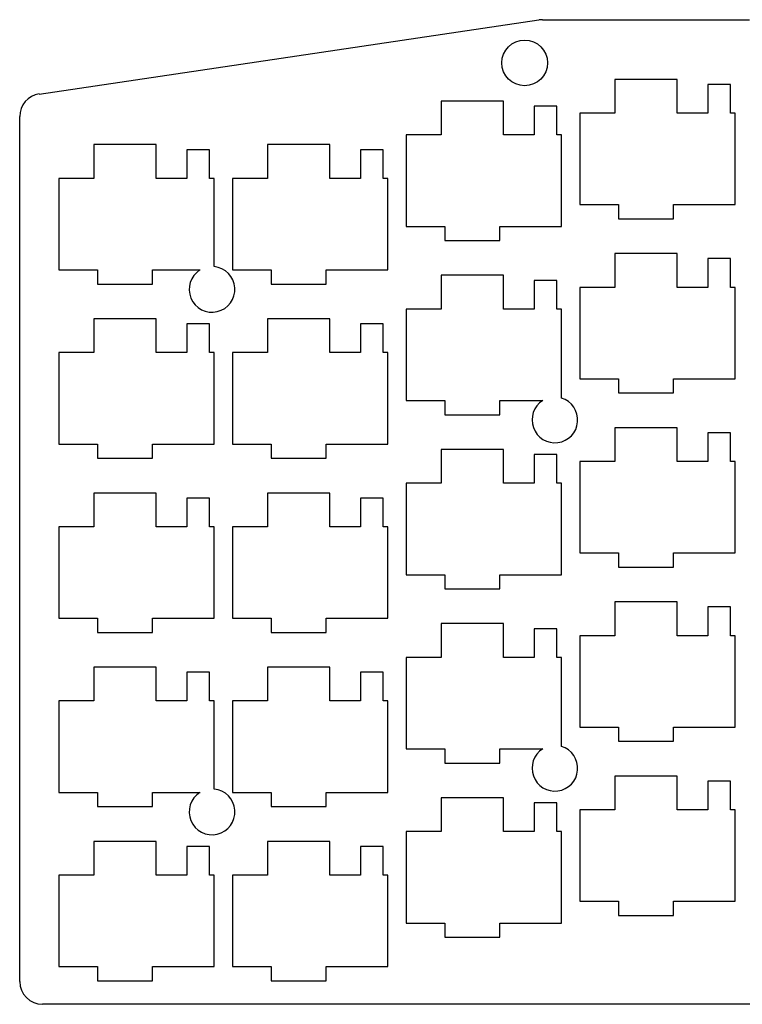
# Model space of a CAD drawing. Header units: millimetres. Extents: x 38 to 194, y -154 to -23.
# Tile 1 of 2: x 38 to 118, y -131 to -23. Entities that reach past the tile are written whole.
import ezdxf

# ---------------------------------------------------------------- set-up
doc = ezdxf.new("R2010")
doc.units = ezdxf.units.MM
for name, color, linetype in [('Arc', 7, 'CONTINUOUS'), ('Arc001', 7, 'CONTINUOUS'), ('Arc002', 7, 'CONTINUOUS'), ('Arc012', 7, 'CONTINUOUS'), ('Arc013', 7, 'CONTINUOUS'), ('Arc014', 7, 'CONTINUOUS'), ('Arc015', 7, 'CONTINUOUS'), ('Circle', 7, 'CONTINUOUS'), ('Line', 7, 'CONTINUOUS'), ('Line001', 7, 'CONTINUOUS'), ('Line002', 7, 'CONTINUOUS'), ('Line003', 7, 'CONTINUOUS'), ('Line011', 7, 'CONTINUOUS'), ('Line012', 7, 'CONTINUOUS'), ('Line013', 7, 'CONTINUOUS'), ('Line014', 7, 'CONTINUOUS'), ('Line015', 7, 'CONTINUOUS'), ('Line016', 7, 'CONTINUOUS'), ('Line017', 7, 'CONTINUOUS'), ('Line018', 7, 'CONTINUOUS'), ('Line019', 7, 'CONTINUOUS'), ('Line020', 7, 'CONTINUOUS'), ('Line021', 7, 'CONTINUOUS'), ('Line022', 7, 'CONTINUOUS'), ('Line023', 7, 'CONTINUOUS'), ('Line024', 7, 'CONTINUOUS'), ('Line025', 7, 'CONTINUOUS'), ('Line026', 7, 'CONTINUOUS'), ('Line027', 7, 'CONTINUOUS'), ('Line028', 7, 'CONTINUOUS'), ('Line029', 7, 'CONTINUOUS'), ('Line030', 7, 'CONTINUOUS'), ('Line031', 7, 'CONTINUOUS'), ('Line032', 7, 'CONTINUOUS'), ('Line033', 7, 'CONTINUOUS'), ('Line034', 7, 'CONTINUOUS'), ('Line035', 7, 'CONTINUOUS'), ('Line036', 7, 'CONTINUOUS'), ('Line037', 7, 'CONTINUOUS'), ('Line038', 7, 'CONTINUOUS'), ('Line039', 7, 'CONTINUOUS'), ('Line040', 7, 'CONTINUOUS'), ('Line041', 7, 'CONTINUOUS'), ('Line042', 7, 'CONTINUOUS'), ('Line043', 7, 'CONTINUOUS'), ('Line044', 7, 'CONTINUOUS'), ('Line045', 7, 'CONTINUOUS'), ('Line046', 7, 'CONTINUOUS'), ('Line047', 7, 'CONTINUOUS'), ('Line048', 7, 'CONTINUOUS'), ('Line049', 7, 'CONTINUOUS'), ('Line050', 7, 'CONTINUOUS'), ('Line051', 7, 'CONTINUOUS'), ('Line052', 7, 'CONTINUOUS'), ('Line053', 7, 'CONTINUOUS'), ('Line054', 7, 'CONTINUOUS'), ('Line055', 7, 'CONTINUOUS'), ('Line056', 7, 'CONTINUOUS'), ('Line057', 7, 'CONTINUOUS'), ('Line058', 7, 'CONTINUOUS'), ('Line059', 7, 'CONTINUOUS'), ('Line060', 7, 'CONTINUOUS'), ('Line061', 7, 'CONTINUOUS'), ('Line062', 7, 'CONTINUOUS'), ('Line063', 7, 'CONTINUOUS'), ('Line064', 7, 'CONTINUOUS'), ('Line065', 7, 'CONTINUOUS'), ('Line066', 7, 'CONTINUOUS'), ('Line067', 7, 'CONTINUOUS'), ('Line068', 7, 'CONTINUOUS'), ('Line069', 7, 'CONTINUOUS'), ('Line070', 7, 'CONTINUOUS'), ('Line071', 7, 'CONTINUOUS'), ('Line072', 7, 'CONTINUOUS'), ('Line073', 7, 'CONTINUOUS'), ('Line074', 7, 'CONTINUOUS'), ('Line075', 7, 'CONTINUOUS'), ('Line076', 7, 'CONTINUOUS'), ('Line077', 7, 'CONTINUOUS'), ('Line078', 7, 'CONTINUOUS'), ('Line079', 7, 'CONTINUOUS'), ('Line080', 7, 'CONTINUOUS'), ('Line081', 7, 'CONTINUOUS'), ('Line082', 7, 'CONTINUOUS'), ('Line083', 7, 'CONTINUOUS'), ('Line084', 7, 'CONTINUOUS'), ('Line085', 7, 'CONTINUOUS'), ('Line086', 7, 'CONTINUOUS'), ('Line087', 7, 'CONTINUOUS'), ('Line088', 7, 'CONTINUOUS'), ('Line089', 7, 'CONTINUOUS'), ('Line090', 7, 'CONTINUOUS'), ('Line091', 7, 'CONTINUOUS'), ('Line092', 7, 'CONTINUOUS'), ('Line093', 7, 'CONTINUOUS'), ('Line094', 7, 'CONTINUOUS'), ('Line095', 7, 'CONTINUOUS'), ('Line096', 7, 'CONTINUOUS'), ('Line097', 7, 'CONTINUOUS'), ('Line098', 7, 'CONTINUOUS'), ('Line099', 7, 'CONTINUOUS'), ('Line100', 7, 'CONTINUOUS'), ('Line101', 7, 'CONTINUOUS'), ('Line102', 7, 'CONTINUOUS'), ('Line103', 7, 'CONTINUOUS'), ('Line104', 7, 'CONTINUOUS'), ('Line105', 7, 'CONTINUOUS'), ('Line106', 7, 'CONTINUOUS'), ('Line107', 7, 'CONTINUOUS'), ('Line108', 7, 'CONTINUOUS'), ('Line109', 7, 'CONTINUOUS'), ('Line110', 7, 'CONTINUOUS'), ('Line111', 7, 'CONTINUOUS'), ('Line112', 7, 'CONTINUOUS'), ('Line113', 7, 'CONTINUOUS'), ('Line114', 7, 'CONTINUOUS'), ('Line115', 7, 'CONTINUOUS'), ('Line116', 7, 'CONTINUOUS'), ('Line117', 7, 'CONTINUOUS'), ('Line118', 7, 'CONTINUOUS'), ('Line119', 7, 'CONTINUOUS'), ('Line120', 7, 'CONTINUOUS'), ('Line121', 7, 'CONTINUOUS'), ('Line122', 7, 'CONTINUOUS'), ('Line200', 7, 'CONTINUOUS'), ('Line201', 7, 'CONTINUOUS'), ('Line202', 7, 'CONTINUOUS'), ('Line203', 7, 'CONTINUOUS'), ('Line204', 7, 'CONTINUOUS'), ('Line205', 7, 'CONTINUOUS'), ('Line206', 7, 'CONTINUOUS'), ('Line207', 7, 'CONTINUOUS'), ('Line208', 7, 'CONTINUOUS'), ('Line209', 7, 'CONTINUOUS'), ('Line210', 7, 'CONTINUOUS'), ('Line211', 7, 'CONTINUOUS'), ('Line212', 7, 'CONTINUOUS'), ('Line213', 7, 'CONTINUOUS'), ('Line214', 7, 'CONTINUOUS'), ('Line215', 7, 'CONTINUOUS'), ('Line216', 7, 'CONTINUOUS'), ('Line217', 7, 'CONTINUOUS'), ('Line218', 7, 'CONTINUOUS'), ('Line219', 7, 'CONTINUOUS'), ('Line220', 7, 'CONTINUOUS'), ('Line221', 7, 'CONTINUOUS'), ('Line222', 7, 'CONTINUOUS'), ('Line223', 7, 'CONTINUOUS'), ('Line224', 7, 'CONTINUOUS'), ('Line225', 7, 'CONTINUOUS'), ('Line226', 7, 'CONTINUOUS'), ('Line227', 7, 'CONTINUOUS'), ('Line252', 7, 'CONTINUOUS'), ('Line253', 7, 'CONTINUOUS'), ('Line254', 7, 'CONTINUOUS'), ('Line255', 7, 'CONTINUOUS'), ('Line256', 7, 'CONTINUOUS'), ('Line257', 7, 'CONTINUOUS'), ('Line258', 7, 'CONTINUOUS'), ('Line259', 7, 'CONTINUOUS'), ('Line260', 7, 'CONTINUOUS'), ('Line261', 7, 'CONTINUOUS'), ('Line262', 7, 'CONTINUOUS'), ('Line263', 7, 'CONTINUOUS'), ('Line264', 7, 'CONTINUOUS'), ('Line265', 7, 'CONTINUOUS'), ('Line266', 7, 'CONTINUOUS'), ('Line267', 7, 'CONTINUOUS'), ('Line268', 7, 'CONTINUOUS'), ('Line269', 7, 'CONTINUOUS'), ('Line270', 7, 'CONTINUOUS'), ('Line271', 7, 'CONTINUOUS'), ('Line272', 7, 'CONTINUOUS'), ('Line273', 7, 'CONTINUOUS'), ('Line274', 7, 'CONTINUOUS'), ('Line275', 7, 'CONTINUOUS'), ('Line276', 7, 'CONTINUOUS'), ('Line277', 7, 'CONTINUOUS'), ('Line278', 7, 'CONTINUOUS'), ('Line279', 7, 'CONTINUOUS'), ('Line280', 7, 'CONTINUOUS'), ('Line281', 7, 'CONTINUOUS'), ('Line282', 7, 'CONTINUOUS'), ('Line283', 7, 'CONTINUOUS'), ('Line284', 7, 'CONTINUOUS'), ('Line285', 7, 'CONTINUOUS'), ('Line286', 7, 'CONTINUOUS'), ('Line287', 7, 'CONTINUOUS'), ('Line288', 7, 'CONTINUOUS'), ('Line289', 7, 'CONTINUOUS'), ('Line290', 7, 'CONTINUOUS'), ('Line291', 7, 'CONTINUOUS'), ('Line292', 7, 'CONTINUOUS'), ('Line293', 7, 'CONTINUOUS'), ('Line294', 7, 'CONTINUOUS'), ('Line295', 7, 'CONTINUOUS'), ('Line296', 7, 'CONTINUOUS'), ('Line297', 7, 'CONTINUOUS'), ('Line298', 7, 'CONTINUOUS'), ('Line299', 7, 'CONTINUOUS'), ('Line333', 7, 'CONTINUOUS'), ('Line334', 7, 'CONTINUOUS'), ('Line335', 7, 'CONTINUOUS'), ('Line336', 7, 'CONTINUOUS'), ('Line337', 7, 'CONTINUOUS'), ('Line338', 7, 'CONTINUOUS'), ('Line339', 7, 'CONTINUOUS'), ('Line340', 7, 'CONTINUOUS'), ('Line341', 7, 'CONTINUOUS'), ('Line342', 7, 'CONTINUOUS'), ('Line343', 7, 'CONTINUOUS'), ('Line344', 7, 'CONTINUOUS'), ('Line353', 7, 'CONTINUOUS'), ('Line354', 7, 'CONTINUOUS'), ('Line355', 7, 'CONTINUOUS'), ('Line356', 7, 'CONTINUOUS'), ('Line357', 7, 'CONTINUOUS'), ('Line358', 7, 'CONTINUOUS'), ('Line359', 7, 'CONTINUOUS'), ('Line360', 7, 'CONTINUOUS'), ('Line361', 7, 'CONTINUOUS'), ('Line362', 7, 'CONTINUOUS'), ('Line363', 7, 'CONTINUOUS'), ('Line364', 7, 'CONTINUOUS'), ('Line365', 7, 'CONTINUOUS'), ('Line366', 7, 'CONTINUOUS'), ('Line367', 7, 'CONTINUOUS'), ('Line368', 7, 'CONTINUOUS'), ('Line369', 7, 'CONTINUOUS'), ('Line370', 7, 'CONTINUOUS'), ('Line371', 7, 'CONTINUOUS'), ('Line372', 7, 'CONTINUOUS'), ('Line373', 7, 'CONTINUOUS'), ('Line374', 7, 'CONTINUOUS'), ('Line375', 7, 'CONTINUOUS'), ('Line376', 7, 'CONTINUOUS'), ('Line377', 7, 'CONTINUOUS'), ('Line378', 7, 'CONTINUOUS'), ('Line379', 7, 'CONTINUOUS'), ('Line380', 7, 'CONTINUOUS'), ('Line381', 7, 'CONTINUOUS'), ('Line382', 7, 'CONTINUOUS'), ('Line383', 7, 'CONTINUOUS'), ('Line384', 7, 'CONTINUOUS'), ('Line385', 7, 'CONTINUOUS'), ('Line386', 7, 'CONTINUOUS'), ('Line387', 7, 'CONTINUOUS'), ('Line388', 7, 'CONTINUOUS'), ('Line389', 7, 'CONTINUOUS'), ('Line390', 7, 'CONTINUOUS'), ('Line391', 7, 'CONTINUOUS'), ('Line392', 7, 'CONTINUOUS'), ('Line393', 7, 'CONTINUOUS'), ('Line394', 7, 'CONTINUOUS'), ('Line395', 7, 'CONTINUOUS'), ('Line396', 7, 'CONTINUOUS'), ('Line397', 7, 'CONTINUOUS'), ('Line398', 7, 'CONTINUOUS'), ('Line399', 7, 'CONTINUOUS'), ('Line400', 7, 'CONTINUOUS'), ('Line434', 7, 'CONTINUOUS'), ('Line435', 7, 'CONTINUOUS'), ('Line436', 7, 'CONTINUOUS'), ('Line437', 7, 'CONTINUOUS'), ('Line438', 7, 'CONTINUOUS'), ('Line439', 7, 'CONTINUOUS'), ('Line440', 7, 'CONTINUOUS'), ('Line441', 7, 'CONTINUOUS'), ('Line442', 7, 'CONTINUOUS'), ('Line443', 7, 'CONTINUOUS'), ('Line444', 7, 'CONTINUOUS'), ('Line445', 7, 'CONTINUOUS'), ('Line458', 7, 'CONTINUOUS'), ('Line459', 7, 'CONTINUOUS'), ('Line460', 7, 'CONTINUOUS'), ('Line461', 7, 'CONTINUOUS'), ('Line462', 7, 'CONTINUOUS'), ('Line463', 7, 'CONTINUOUS'), ('Line464', 7, 'CONTINUOUS'), ('Line465', 7, 'CONTINUOUS'), ('Line466', 7, 'CONTINUOUS'), ('Line467', 7, 'CONTINUOUS'), ('Line468', 7, 'CONTINUOUS'), ('Line469', 7, 'CONTINUOUS'), ('Line470', 7, 'CONTINUOUS'), ('Line471', 7, 'CONTINUOUS'), ('Line472', 7, 'CONTINUOUS'), ('Line473', 7, 'CONTINUOUS'), ('Line474', 7, 'CONTINUOUS'), ('Line475', 7, 'CONTINUOUS'), ('Line476', 7, 'CONTINUOUS'), ('Line477', 7, 'CONTINUOUS'), ('Line478', 7, 'CONTINUOUS'), ('Line479', 7, 'CONTINUOUS'), ('Line480', 7, 'CONTINUOUS'), ('Line481', 7, 'CONTINUOUS'), ('Line482', 7, 'CONTINUOUS'), ('Line483', 7, 'CONTINUOUS'), ('Line484', 7, 'CONTINUOUS'), ('Line485', 7, 'CONTINUOUS'), ('Line486', 7, 'CONTINUOUS'), ('Line487', 7, 'CONTINUOUS'), ('Line488', 7, 'CONTINUOUS'), ('Line489', 7, 'CONTINUOUS'), ('Line490', 7, 'CONTINUOUS'), ('Line491', 7, 'CONTINUOUS'), ('Line492', 7, 'CONTINUOUS'), ('Line493', 7, 'CONTINUOUS'), ('Line494', 7, 'CONTINUOUS'), ('Line495', 7, 'CONTINUOUS'), ('Line496', 7, 'CONTINUOUS'), ('Line497', 7, 'CONTINUOUS'), ('Line498', 7, 'CONTINUOUS'), ('Line499', 7, 'CONTINUOUS'), ('Line500', 7, 'CONTINUOUS'), ('Line501', 7, 'CONTINUOUS'), ('Line502', 7, 'CONTINUOUS'), ('Line503', 7, 'CONTINUOUS'), ('Line504', 7, 'CONTINUOUS'), ('Line505', 7, 'CONTINUOUS'), ('Line539', 7, 'CONTINUOUS'), ('Line540', 7, 'CONTINUOUS'), ('Line541', 7, 'CONTINUOUS'), ('Line542', 7, 'CONTINUOUS'), ('Line543', 7, 'CONTINUOUS'), ('Line544', 7, 'CONTINUOUS'), ('Line545', 7, 'CONTINUOUS'), ('Line546', 7, 'CONTINUOUS'), ('Line547', 7, 'CONTINUOUS'), ('Line548', 7, 'CONTINUOUS'), ('Line549', 7, 'CONTINUOUS'), ('Line550', 7, 'CONTINUOUS')]:
    doc.layers.add(name, color=color, linetype=linetype)

msp = doc.modelspace()

# ---------------------------------------------------------------- linework, layer by layer
at = {"layer": 'Arc'}
msp.add_arc((40.98, -128.07), 2.5, 180, -90, dxfattribs=at)
at = {"layer": 'Arc001'}
msp.add_arc((40.98, -33.48), 2.5, 98.4263, 180, dxfattribs=at)
at = {"layer": 'Arc002'}
msp.add_arc((95.66, -25.38), 2.5, 90, 98.4263, dxfattribs=at)
at = {"layer": 'Arc012'}
msp.add_arc((59.52, -109.53), 2.5, 121.7883, 84.8364, dxfattribs=at)
at = {"layer": 'Arc013'}
msp.add_arc((59.52, -52.38), 2.5, 121.7883, 84.8364, dxfattribs=at)
at = {"layer": 'Arc014'}
msp.add_arc((97.03, -66.66), 2.5, 121.7883, 73.142, dxfattribs=at)
at = {"layer": 'Arc015'}
msp.add_arc((97.03, -104.76), 2.5, 121.7883, 73.142, dxfattribs=at)
at = {"layer": 'Circle'}
msp.add_circle((93.72, -27.61), 2.5, dxfattribs=at)
at = {"layer": 'Line'}
msp.add_line((131.03, -130.57), (40.98, -130.57), dxfattribs=at)
at = {"layer": 'Line001'}
msp.add_line((38.48, -128.07), (38.48, -33.48), dxfattribs=at)
at = {"layer": 'Line002'}
msp.add_line((40.61, -31.01), (95.29, -22.91), dxfattribs=at)
at = {"layer": 'Line003'}
msp.add_line((95.66, -22.88), (118.33, -22.88), dxfattribs=at)
at = {"layer": 'Line011'}
msp.add_line((42.75, -107.4), (47, -107.4), dxfattribs=at)
at = {"layer": 'Line012'}
msp.add_line((53, -107.4), (58.21, -107.4), dxfattribs=at)
at = {"layer": 'Line013'}
msp.add_line((59.75, -107.04), (59.75, -97.4), dxfattribs=at)
at = {"layer": 'Line014'}
msp.add_line((59.75, -97.4), (59.25, -97.4), dxfattribs=at)
at = {"layer": 'Line015'}
msp.add_line((56.75, -97.4), (53.4, -97.4), dxfattribs=at)
at = {"layer": 'Line016'}
msp.add_line((46.6, -97.4), (42.75, -97.4), dxfattribs=at)
at = {"layer": 'Line017'}
msp.add_line((42.75, -97.4), (42.75, -107.4), dxfattribs=at)
at = {"layer": 'Line018'}
msp.add_line((42.75, -88.35), (47, -88.35), dxfattribs=at)
at = {"layer": 'Line019'}
msp.add_line((53, -88.35), (59.75, -88.35), dxfattribs=at)
at = {"layer": 'Line020'}
msp.add_line((59.75, -88.35), (59.75, -78.35), dxfattribs=at)
at = {"layer": 'Line021'}
msp.add_line((59.75, -78.35), (59.25, -78.35), dxfattribs=at)
at = {"layer": 'Line022'}
msp.add_line((56.75, -78.35), (53.4, -78.35), dxfattribs=at)
at = {"layer": 'Line023'}
msp.add_line((46.6, -78.35), (42.75, -78.35), dxfattribs=at)
at = {"layer": 'Line024'}
msp.add_line((42.75, -78.35), (42.75, -88.35), dxfattribs=at)
at = {"layer": 'Line025'}
msp.add_line((42.75, -69.3), (47, -69.3), dxfattribs=at)
at = {"layer": 'Line026'}
msp.add_line((53, -69.3), (59.75, -69.3), dxfattribs=at)
at = {"layer": 'Line027'}
msp.add_line((59.75, -69.3), (59.75, -59.3), dxfattribs=at)
at = {"layer": 'Line028'}
msp.add_line((59.75, -59.3), (59.25, -59.3), dxfattribs=at)
at = {"layer": 'Line029'}
msp.add_line((56.75, -59.3), (53.4, -59.3), dxfattribs=at)
at = {"layer": 'Line030'}
msp.add_line((46.6, -59.3), (42.75, -59.3), dxfattribs=at)
at = {"layer": 'Line031'}
msp.add_line((42.75, -59.3), (42.75, -69.3), dxfattribs=at)
at = {"layer": 'Line032'}
msp.add_line((42.75, -50.25), (47, -50.25), dxfattribs=at)
at = {"layer": 'Line033'}
msp.add_line((53, -50.25), (58.21, -50.25), dxfattribs=at)
at = {"layer": 'Line034'}
msp.add_line((59.75, -49.89), (59.75, -40.25), dxfattribs=at)
at = {"layer": 'Line035'}
msp.add_line((59.75, -40.25), (59.25, -40.25), dxfattribs=at)
at = {"layer": 'Line036'}
msp.add_line((56.75, -40.25), (53.4, -40.25), dxfattribs=at)
at = {"layer": 'Line037'}
msp.add_line((46.6, -40.25), (42.75, -40.25), dxfattribs=at)
at = {"layer": 'Line038'}
msp.add_line((42.75, -40.25), (42.75, -50.25), dxfattribs=at)
at = {"layer": 'Line039'}
msp.add_line((61.75, -107.4), (66, -107.4), dxfattribs=at)
at = {"layer": 'Line040'}
msp.add_line((72, -107.4), (78.75, -107.4), dxfattribs=at)
at = {"layer": 'Line041'}
msp.add_line((78.75, -107.4), (78.75, -97.4), dxfattribs=at)
at = {"layer": 'Line042'}
msp.add_line((78.75, -97.4), (78.25, -97.4), dxfattribs=at)
at = {"layer": 'Line043'}
msp.add_line((75.75, -97.4), (72.4, -97.4), dxfattribs=at)
at = {"layer": 'Line044'}
msp.add_line((65.6, -97.4), (61.75, -97.4), dxfattribs=at)
at = {"layer": 'Line045'}
msp.add_line((61.75, -97.4), (61.75, -107.4), dxfattribs=at)
at = {"layer": 'Line046'}
msp.add_line((61.75, -88.35), (66, -88.35), dxfattribs=at)
at = {"layer": 'Line047'}
msp.add_line((72, -88.35), (78.75, -88.35), dxfattribs=at)
at = {"layer": 'Line048'}
msp.add_line((78.75, -88.35), (78.75, -78.35), dxfattribs=at)
at = {"layer": 'Line049'}
msp.add_line((78.75, -78.35), (78.25, -78.35), dxfattribs=at)
at = {"layer": 'Line050'}
msp.add_line((75.75, -78.35), (72.4, -78.35), dxfattribs=at)
at = {"layer": 'Line051'}
msp.add_line((65.6, -78.35), (61.75, -78.35), dxfattribs=at)
at = {"layer": 'Line052'}
msp.add_line((61.75, -78.35), (61.75, -88.35), dxfattribs=at)
at = {"layer": 'Line053'}
msp.add_line((61.75, -69.3), (66, -69.3), dxfattribs=at)
at = {"layer": 'Line054'}
msp.add_line((72, -69.3), (78.75, -69.3), dxfattribs=at)
at = {"layer": 'Line055'}
msp.add_line((78.75, -69.3), (78.75, -59.3), dxfattribs=at)
at = {"layer": 'Line056'}
msp.add_line((78.75, -59.3), (78.25, -59.3), dxfattribs=at)
at = {"layer": 'Line057'}
msp.add_line((75.75, -59.3), (72.4, -59.3), dxfattribs=at)
at = {"layer": 'Line058'}
msp.add_line((65.6, -59.3), (61.75, -59.3), dxfattribs=at)
at = {"layer": 'Line059'}
msp.add_line((61.75, -59.3), (61.75, -69.3), dxfattribs=at)
at = {"layer": 'Line060'}
msp.add_line((61.75, -50.25), (66, -50.25), dxfattribs=at)
at = {"layer": 'Line061'}
msp.add_line((72, -50.25), (78.75, -50.25), dxfattribs=at)
at = {"layer": 'Line062'}
msp.add_line((78.75, -50.25), (78.75, -40.25), dxfattribs=at)
at = {"layer": 'Line063'}
msp.add_line((78.75, -40.25), (78.25, -40.25), dxfattribs=at)
at = {"layer": 'Line064'}
msp.add_line((75.75, -40.25), (72.4, -40.25), dxfattribs=at)
at = {"layer": 'Line065'}
msp.add_line((65.6, -40.25), (61.75, -40.25), dxfattribs=at)
at = {"layer": 'Line066'}
msp.add_line((61.75, -40.25), (61.75, -50.25), dxfattribs=at)
at = {"layer": 'Line067'}
msp.add_line((80.75, -102.64), (85, -102.64), dxfattribs=at)
at = {"layer": 'Line068'}
msp.add_line((91, -102.64), (95.71, -102.64), dxfattribs=at)
at = {"layer": 'Line069'}
msp.add_line((97.75, -102.37), (97.75, -92.64), dxfattribs=at)
at = {"layer": 'Line070'}
msp.add_line((97.75, -92.64), (97.25, -92.64), dxfattribs=at)
at = {"layer": 'Line071'}
msp.add_line((94.75, -92.64), (91.4, -92.64), dxfattribs=at)
at = {"layer": 'Line072'}
msp.add_line((84.6, -92.64), (80.75, -92.64), dxfattribs=at)
at = {"layer": 'Line073'}
msp.add_line((80.75, -92.64), (80.75, -102.64), dxfattribs=at)
at = {"layer": 'Line074'}
msp.add_line((80.75, -83.59), (85, -83.59), dxfattribs=at)
at = {"layer": 'Line075'}
msp.add_line((91, -83.59), (97.75, -83.59), dxfattribs=at)
at = {"layer": 'Line076'}
msp.add_line((97.75, -83.59), (97.75, -73.59), dxfattribs=at)
at = {"layer": 'Line077'}
msp.add_line((97.75, -73.59), (97.25, -73.59), dxfattribs=at)
at = {"layer": 'Line078'}
msp.add_line((94.75, -73.59), (91.4, -73.59), dxfattribs=at)
at = {"layer": 'Line079'}
msp.add_line((84.6, -73.59), (80.75, -73.59), dxfattribs=at)
at = {"layer": 'Line080'}
msp.add_line((80.75, -73.59), (80.75, -83.59), dxfattribs=at)
at = {"layer": 'Line081'}
msp.add_line((80.75, -64.54), (85, -64.54), dxfattribs=at)
at = {"layer": 'Line082'}
msp.add_line((91, -64.54), (95.71, -64.54), dxfattribs=at)
at = {"layer": 'Line083'}
msp.add_line((97.75, -64.27), (97.75, -54.54), dxfattribs=at)
at = {"layer": 'Line084'}
msp.add_line((97.75, -54.54), (97.25, -54.54), dxfattribs=at)
at = {"layer": 'Line085'}
msp.add_line((94.75, -54.54), (91.4, -54.54), dxfattribs=at)
at = {"layer": 'Line086'}
msp.add_line((84.6, -54.54), (80.75, -54.54), dxfattribs=at)
at = {"layer": 'Line087'}
msp.add_line((80.75, -54.54), (80.75, -64.54), dxfattribs=at)
at = {"layer": 'Line088'}
msp.add_line((80.75, -45.49), (85, -45.49), dxfattribs=at)
at = {"layer": 'Line089'}
msp.add_line((91, -45.49), (97.75, -45.49), dxfattribs=at)
at = {"layer": 'Line090'}
msp.add_line((97.75, -45.49), (97.75, -35.49), dxfattribs=at)
at = {"layer": 'Line091'}
msp.add_line((97.75, -35.49), (97.25, -35.49), dxfattribs=at)
at = {"layer": 'Line092'}
msp.add_line((94.75, -35.49), (91.4, -35.49), dxfattribs=at)
at = {"layer": 'Line093'}
msp.add_line((84.6, -35.49), (80.75, -35.49), dxfattribs=at)
at = {"layer": 'Line094'}
msp.add_line((80.75, -35.49), (80.75, -45.49), dxfattribs=at)
at = {"layer": 'Line095'}
msp.add_line((99.75, -100.26), (104, -100.26), dxfattribs=at)
at = {"layer": 'Line096'}
msp.add_line((110, -100.26), (116.75, -100.26), dxfattribs=at)
at = {"layer": 'Line097'}
msp.add_line((116.75, -100.26), (116.75, -90.26), dxfattribs=at)
at = {"layer": 'Line098'}
msp.add_line((116.75, -90.26), (116.25, -90.26), dxfattribs=at)
at = {"layer": 'Line099'}
msp.add_line((113.75, -90.26), (110.4, -90.26), dxfattribs=at)
at = {"layer": 'Line100'}
msp.add_line((103.6, -90.26), (99.75, -90.26), dxfattribs=at)
at = {"layer": 'Line101'}
msp.add_line((99.75, -90.26), (99.75, -100.26), dxfattribs=at)
at = {"layer": 'Line102'}
msp.add_line((99.75, -81.21), (104, -81.21), dxfattribs=at)
at = {"layer": 'Line103'}
msp.add_line((110, -81.21), (116.75, -81.21), dxfattribs=at)
at = {"layer": 'Line104'}
msp.add_line((116.75, -81.21), (116.75, -71.21), dxfattribs=at)
at = {"layer": 'Line105'}
msp.add_line((116.75, -71.21), (116.25, -71.21), dxfattribs=at)
at = {"layer": 'Line106'}
msp.add_line((113.75, -71.21), (110.4, -71.21), dxfattribs=at)
at = {"layer": 'Line107'}
msp.add_line((103.6, -71.21), (99.75, -71.21), dxfattribs=at)
at = {"layer": 'Line108'}
msp.add_line((99.75, -71.21), (99.75, -81.21), dxfattribs=at)
at = {"layer": 'Line109'}
msp.add_line((99.75, -62.16), (104, -62.16), dxfattribs=at)
at = {"layer": 'Line110'}
msp.add_line((110, -62.16), (116.75, -62.16), dxfattribs=at)
at = {"layer": 'Line111'}
msp.add_line((116.75, -62.16), (116.75, -52.16), dxfattribs=at)
at = {"layer": 'Line112'}
msp.add_line((116.75, -52.16), (116.25, -52.16), dxfattribs=at)
at = {"layer": 'Line113'}
msp.add_line((113.75, -52.16), (110.4, -52.16), dxfattribs=at)
at = {"layer": 'Line114'}
msp.add_line((103.6, -52.16), (99.75, -52.16), dxfattribs=at)
at = {"layer": 'Line115'}
msp.add_line((99.75, -52.16), (99.75, -62.16), dxfattribs=at)
at = {"layer": 'Line116'}
msp.add_line((99.75, -43.11), (104, -43.11), dxfattribs=at)
at = {"layer": 'Line117'}
msp.add_line((110, -43.11), (116.75, -43.11), dxfattribs=at)
at = {"layer": 'Line118'}
msp.add_line((116.75, -43.11), (116.75, -33.11), dxfattribs=at)
at = {"layer": 'Line119'}
msp.add_line((116.75, -33.11), (116.25, -33.11), dxfattribs=at)
at = {"layer": 'Line120'}
msp.add_line((113.75, -33.11), (110.4, -33.11), dxfattribs=at)
at = {"layer": 'Line121'}
msp.add_line((103.6, -33.11), (99.75, -33.11), dxfattribs=at)
at = {"layer": 'Line122'}
msp.add_line((99.75, -33.11), (99.75, -43.11), dxfattribs=at)
at = {"layer": 'Line200'}
msp.add_line((42.75, -126.45), (47, -126.45), dxfattribs=at)
at = {"layer": 'Line201'}
msp.add_line((53, -126.45), (59.75, -126.45), dxfattribs=at)
at = {"layer": 'Line202'}
msp.add_line((59.75, -126.45), (59.75, -116.45), dxfattribs=at)
at = {"layer": 'Line203'}
msp.add_line((59.75, -116.45), (59.25, -116.45), dxfattribs=at)
at = {"layer": 'Line204'}
msp.add_line((56.75, -116.45), (53.4, -116.45), dxfattribs=at)
at = {"layer": 'Line205'}
msp.add_line((46.6, -116.45), (42.75, -116.45), dxfattribs=at)
at = {"layer": 'Line206'}
msp.add_line((42.75, -116.45), (42.75, -126.45), dxfattribs=at)
at = {"layer": 'Line207'}
msp.add_line((61.75, -126.45), (66, -126.45), dxfattribs=at)
at = {"layer": 'Line208'}
msp.add_line((72, -126.45), (78.75, -126.45), dxfattribs=at)
at = {"layer": 'Line209'}
msp.add_line((78.75, -126.45), (78.75, -116.45), dxfattribs=at)
at = {"layer": 'Line210'}
msp.add_line((78.75, -116.45), (78.25, -116.45), dxfattribs=at)
at = {"layer": 'Line211'}
msp.add_line((75.75, -116.45), (72.4, -116.45), dxfattribs=at)
at = {"layer": 'Line212'}
msp.add_line((65.6, -116.45), (61.75, -116.45), dxfattribs=at)
at = {"layer": 'Line213'}
msp.add_line((61.75, -116.45), (61.75, -126.45), dxfattribs=at)
at = {"layer": 'Line214'}
msp.add_line((80.75, -121.69), (85, -121.69), dxfattribs=at)
at = {"layer": 'Line215'}
msp.add_line((91, -121.69), (97.75, -121.69), dxfattribs=at)
at = {"layer": 'Line216'}
msp.add_line((97.75, -121.69), (97.75, -111.69), dxfattribs=at)
at = {"layer": 'Line217'}
msp.add_line((97.75, -111.69), (97.25, -111.69), dxfattribs=at)
at = {"layer": 'Line218'}
msp.add_line((94.75, -111.69), (91.4, -111.69), dxfattribs=at)
at = {"layer": 'Line219'}
msp.add_line((84.6, -111.69), (80.75, -111.69), dxfattribs=at)
at = {"layer": 'Line220'}
msp.add_line((80.75, -111.69), (80.75, -121.69), dxfattribs=at)
at = {"layer": 'Line221'}
msp.add_line((99.75, -119.31), (104, -119.31), dxfattribs=at)
at = {"layer": 'Line222'}
msp.add_line((110, -119.31), (116.75, -119.31), dxfattribs=at)
at = {"layer": 'Line223'}
msp.add_line((116.75, -119.31), (116.75, -109.31), dxfattribs=at)
at = {"layer": 'Line224'}
msp.add_line((116.75, -109.31), (116.25, -109.31), dxfattribs=at)
at = {"layer": 'Line225'}
msp.add_line((113.75, -109.31), (110.4, -109.31), dxfattribs=at)
at = {"layer": 'Line226'}
msp.add_line((103.6, -109.31), (99.75, -109.31), dxfattribs=at)
at = {"layer": 'Line227'}
msp.add_line((99.75, -109.31), (99.75, -119.31), dxfattribs=at)
at = {"layer": 'Line252'}
msp.add_line((59.25, -97.4), (59.25, -94.25), dxfattribs=at)
at = {"layer": 'Line253'}
msp.add_line((59.25, -94.25), (56.75, -94.25), dxfattribs=at)
at = {"layer": 'Line254'}
msp.add_line((56.75, -94.25), (56.75, -97.4), dxfattribs=at)
at = {"layer": 'Line255'}
msp.add_line((59.25, -78.35), (59.25, -75.2), dxfattribs=at)
at = {"layer": 'Line256'}
msp.add_line((59.25, -75.2), (56.75, -75.2), dxfattribs=at)
at = {"layer": 'Line257'}
msp.add_line((56.75, -75.2), (56.75, -78.35), dxfattribs=at)
at = {"layer": 'Line258'}
msp.add_line((59.25, -59.3), (59.25, -56.15), dxfattribs=at)
at = {"layer": 'Line259'}
msp.add_line((59.25, -56.15), (56.75, -56.15), dxfattribs=at)
at = {"layer": 'Line260'}
msp.add_line((56.75, -56.15), (56.75, -59.3), dxfattribs=at)
at = {"layer": 'Line261'}
msp.add_line((59.25, -40.25), (59.25, -37.1), dxfattribs=at)
at = {"layer": 'Line262'}
msp.add_line((59.25, -37.1), (56.75, -37.1), dxfattribs=at)
at = {"layer": 'Line263'}
msp.add_line((56.75, -37.1), (56.75, -40.25), dxfattribs=at)
at = {"layer": 'Line264'}
msp.add_line((78.25, -97.4), (78.25, -94.25), dxfattribs=at)
at = {"layer": 'Line265'}
msp.add_line((78.25, -94.25), (75.75, -94.25), dxfattribs=at)
at = {"layer": 'Line266'}
msp.add_line((75.75, -94.25), (75.75, -97.4), dxfattribs=at)
at = {"layer": 'Line267'}
msp.add_line((78.25, -78.35), (78.25, -75.2), dxfattribs=at)
at = {"layer": 'Line268'}
msp.add_line((78.25, -75.2), (75.75, -75.2), dxfattribs=at)
at = {"layer": 'Line269'}
msp.add_line((75.75, -75.2), (75.75, -78.35), dxfattribs=at)
at = {"layer": 'Line270'}
msp.add_line((78.25, -59.3), (78.25, -56.15), dxfattribs=at)
at = {"layer": 'Line271'}
msp.add_line((78.25, -56.15), (75.75, -56.15), dxfattribs=at)
at = {"layer": 'Line272'}
msp.add_line((75.75, -56.15), (75.75, -59.3), dxfattribs=at)
at = {"layer": 'Line273'}
msp.add_line((78.25, -40.25), (78.25, -37.1), dxfattribs=at)
at = {"layer": 'Line274'}
msp.add_line((78.25, -37.1), (75.75, -37.1), dxfattribs=at)
at = {"layer": 'Line275'}
msp.add_line((75.75, -37.1), (75.75, -40.25), dxfattribs=at)
at = {"layer": 'Line276'}
msp.add_line((97.25, -92.64), (97.25, -89.49), dxfattribs=at)
at = {"layer": 'Line277'}
msp.add_line((97.25, -89.49), (94.75, -89.49), dxfattribs=at)
at = {"layer": 'Line278'}
msp.add_line((94.75, -89.49), (94.75, -92.64), dxfattribs=at)
at = {"layer": 'Line279'}
msp.add_line((97.25, -73.59), (97.25, -70.44), dxfattribs=at)
at = {"layer": 'Line280'}
msp.add_line((97.25, -70.44), (94.75, -70.44), dxfattribs=at)
at = {"layer": 'Line281'}
msp.add_line((94.75, -70.44), (94.75, -73.59), dxfattribs=at)
at = {"layer": 'Line282'}
msp.add_line((97.25, -54.54), (97.25, -51.39), dxfattribs=at)
at = {"layer": 'Line283'}
msp.add_line((97.25, -51.39), (94.75, -51.39), dxfattribs=at)
at = {"layer": 'Line284'}
msp.add_line((94.75, -51.39), (94.75, -54.54), dxfattribs=at)
at = {"layer": 'Line285'}
msp.add_line((97.25, -35.49), (97.25, -32.34), dxfattribs=at)
at = {"layer": 'Line286'}
msp.add_line((97.25, -32.34), (94.75, -32.34), dxfattribs=at)
at = {"layer": 'Line287'}
msp.add_line((94.75, -32.34), (94.75, -35.49), dxfattribs=at)
at = {"layer": 'Line288'}
msp.add_line((116.25, -90.26), (116.25, -87.11), dxfattribs=at)
at = {"layer": 'Line289'}
msp.add_line((116.25, -87.11), (113.75, -87.11), dxfattribs=at)
at = {"layer": 'Line290'}
msp.add_line((113.75, -87.11), (113.75, -90.26), dxfattribs=at)
at = {"layer": 'Line291'}
msp.add_line((116.25, -71.21), (116.25, -68.06), dxfattribs=at)
at = {"layer": 'Line292'}
msp.add_line((116.25, -68.06), (113.75, -68.06), dxfattribs=at)
at = {"layer": 'Line293'}
msp.add_line((113.75, -68.06), (113.75, -71.21), dxfattribs=at)
at = {"layer": 'Line294'}
msp.add_line((116.25, -52.16), (116.25, -49.01), dxfattribs=at)
at = {"layer": 'Line295'}
msp.add_line((116.25, -49.01), (113.75, -49.01), dxfattribs=at)
at = {"layer": 'Line296'}
msp.add_line((113.75, -49.01), (113.75, -52.16), dxfattribs=at)
at = {"layer": 'Line297'}
msp.add_line((116.25, -33.11), (116.25, -29.96), dxfattribs=at)
at = {"layer": 'Line298'}
msp.add_line((116.25, -29.96), (113.75, -29.96), dxfattribs=at)
at = {"layer": 'Line299'}
msp.add_line((113.75, -29.96), (113.75, -33.11), dxfattribs=at)
at = {"layer": 'Line333'}
msp.add_line((59.25, -116.45), (59.25, -113.3), dxfattribs=at)
at = {"layer": 'Line334'}
msp.add_line((59.25, -113.3), (56.75, -113.3), dxfattribs=at)
at = {"layer": 'Line335'}
msp.add_line((56.75, -113.3), (56.75, -116.45), dxfattribs=at)
at = {"layer": 'Line336'}
msp.add_line((78.25, -116.45), (78.25, -113.3), dxfattribs=at)
at = {"layer": 'Line337'}
msp.add_line((78.25, -113.3), (75.75, -113.3), dxfattribs=at)
at = {"layer": 'Line338'}
msp.add_line((75.75, -113.3), (75.75, -116.45), dxfattribs=at)
at = {"layer": 'Line339'}
msp.add_line((97.25, -111.69), (97.25, -108.54), dxfattribs=at)
at = {"layer": 'Line340'}
msp.add_line((97.25, -108.54), (94.75, -108.54), dxfattribs=at)
at = {"layer": 'Line341'}
msp.add_line((94.75, -108.54), (94.75, -111.69), dxfattribs=at)
at = {"layer": 'Line342'}
msp.add_line((116.25, -109.31), (116.25, -106.16), dxfattribs=at)
at = {"layer": 'Line343'}
msp.add_line((116.25, -106.16), (113.75, -106.16), dxfattribs=at)
at = {"layer": 'Line344'}
msp.add_line((113.75, -106.16), (113.75, -109.31), dxfattribs=at)
at = {"layer": 'Line353'}
msp.add_line((47, -108.95), (53, -108.95), dxfattribs=at)
at = {"layer": 'Line354'}
msp.add_line((53, -108.95), (53, -107.4), dxfattribs=at)
at = {"layer": 'Line355'}
msp.add_line((47, -107.4), (47, -108.95), dxfattribs=at)
at = {"layer": 'Line356'}
msp.add_line((47, -89.9), (53, -89.9), dxfattribs=at)
at = {"layer": 'Line357'}
msp.add_line((53, -89.9), (53, -88.35), dxfattribs=at)
at = {"layer": 'Line358'}
msp.add_line((47, -88.35), (47, -89.9), dxfattribs=at)
at = {"layer": 'Line359'}
msp.add_line((47, -70.85), (53, -70.85), dxfattribs=at)
at = {"layer": 'Line360'}
msp.add_line((53, -70.85), (53, -69.3), dxfattribs=at)
at = {"layer": 'Line361'}
msp.add_line((47, -69.3), (47, -70.85), dxfattribs=at)
at = {"layer": 'Line362'}
msp.add_line((47, -51.8), (53, -51.8), dxfattribs=at)
at = {"layer": 'Line363'}
msp.add_line((53, -51.8), (53, -50.25), dxfattribs=at)
at = {"layer": 'Line364'}
msp.add_line((47, -50.25), (47, -51.8), dxfattribs=at)
at = {"layer": 'Line365'}
msp.add_line((66, -108.95), (72, -108.95), dxfattribs=at)
at = {"layer": 'Line366'}
msp.add_line((72, -108.95), (72, -107.4), dxfattribs=at)
at = {"layer": 'Line367'}
msp.add_line((66, -107.4), (66, -108.95), dxfattribs=at)
at = {"layer": 'Line368'}
msp.add_line((66, -89.9), (72, -89.9), dxfattribs=at)
at = {"layer": 'Line369'}
msp.add_line((72, -89.9), (72, -88.35), dxfattribs=at)
at = {"layer": 'Line370'}
msp.add_line((66, -88.35), (66, -89.9), dxfattribs=at)
at = {"layer": 'Line371'}
msp.add_line((66, -70.85), (72, -70.85), dxfattribs=at)
at = {"layer": 'Line372'}
msp.add_line((72, -70.85), (72, -69.3), dxfattribs=at)
at = {"layer": 'Line373'}
msp.add_line((66, -69.3), (66, -70.85), dxfattribs=at)
at = {"layer": 'Line374'}
msp.add_line((66, -51.8), (72, -51.8), dxfattribs=at)
at = {"layer": 'Line375'}
msp.add_line((72, -51.8), (72, -50.25), dxfattribs=at)
at = {"layer": 'Line376'}
msp.add_line((66, -50.25), (66, -51.8), dxfattribs=at)
at = {"layer": 'Line377'}
msp.add_line((85, -104.19), (91, -104.19), dxfattribs=at)
at = {"layer": 'Line378'}
msp.add_line((91, -104.19), (91, -102.64), dxfattribs=at)
at = {"layer": 'Line379'}
msp.add_line((85, -102.64), (85, -104.19), dxfattribs=at)
at = {"layer": 'Line380'}
msp.add_line((85, -85.14), (91, -85.14), dxfattribs=at)
at = {"layer": 'Line381'}
msp.add_line((91, -85.14), (91, -83.59), dxfattribs=at)
at = {"layer": 'Line382'}
msp.add_line((85, -83.59), (85, -85.14), dxfattribs=at)
at = {"layer": 'Line383'}
msp.add_line((85, -66.09), (91, -66.09), dxfattribs=at)
at = {"layer": 'Line384'}
msp.add_line((91, -66.09), (91, -64.54), dxfattribs=at)
at = {"layer": 'Line385'}
msp.add_line((85, -64.54), (85, -66.09), dxfattribs=at)
at = {"layer": 'Line386'}
msp.add_line((85, -47.04), (91, -47.04), dxfattribs=at)
at = {"layer": 'Line387'}
msp.add_line((91, -47.04), (91, -45.49), dxfattribs=at)
at = {"layer": 'Line388'}
msp.add_line((85, -45.49), (85, -47.04), dxfattribs=at)
at = {"layer": 'Line389'}
msp.add_line((104, -101.81), (110, -101.81), dxfattribs=at)
at = {"layer": 'Line390'}
msp.add_line((110, -101.81), (110, -100.26), dxfattribs=at)
at = {"layer": 'Line391'}
msp.add_line((104, -100.26), (104, -101.81), dxfattribs=at)
at = {"layer": 'Line392'}
msp.add_line((104, -82.76), (110, -82.76), dxfattribs=at)
at = {"layer": 'Line393'}
msp.add_line((110, -82.76), (110, -81.21), dxfattribs=at)
at = {"layer": 'Line394'}
msp.add_line((104, -81.21), (104, -82.76), dxfattribs=at)
at = {"layer": 'Line395'}
msp.add_line((104, -63.71), (110, -63.71), dxfattribs=at)
at = {"layer": 'Line396'}
msp.add_line((110, -63.71), (110, -62.16), dxfattribs=at)
at = {"layer": 'Line397'}
msp.add_line((104, -62.16), (104, -63.71), dxfattribs=at)
at = {"layer": 'Line398'}
msp.add_line((104, -44.66), (110, -44.66), dxfattribs=at)
at = {"layer": 'Line399'}
msp.add_line((110, -44.66), (110, -43.11), dxfattribs=at)
at = {"layer": 'Line400'}
msp.add_line((104, -43.11), (104, -44.66), dxfattribs=at)
at = {"layer": 'Line434'}
msp.add_line((47, -128), (53, -128), dxfattribs=at)
at = {"layer": 'Line435'}
msp.add_line((53, -128), (53, -126.45), dxfattribs=at)
at = {"layer": 'Line436'}
msp.add_line((47, -126.45), (47, -128), dxfattribs=at)
at = {"layer": 'Line437'}
msp.add_line((66, -128), (72, -128), dxfattribs=at)
at = {"layer": 'Line438'}
msp.add_line((72, -128), (72, -126.45), dxfattribs=at)
at = {"layer": 'Line439'}
msp.add_line((66, -126.45), (66, -128), dxfattribs=at)
at = {"layer": 'Line440'}
msp.add_line((85, -123.24), (91, -123.24), dxfattribs=at)
at = {"layer": 'Line441'}
msp.add_line((91, -123.24), (91, -121.69), dxfattribs=at)
at = {"layer": 'Line442'}
msp.add_line((85, -121.69), (85, -123.24), dxfattribs=at)
at = {"layer": 'Line443'}
msp.add_line((104, -120.86), (110, -120.86), dxfattribs=at)
at = {"layer": 'Line444'}
msp.add_line((110, -120.86), (110, -119.31), dxfattribs=at)
at = {"layer": 'Line445'}
msp.add_line((104, -119.31), (104, -120.86), dxfattribs=at)
at = {"layer": 'Line458'}
msp.add_line((53.4, -97.4), (53.4, -93.7), dxfattribs=at)
at = {"layer": 'Line459'}
msp.add_line((53.4, -93.7), (46.6, -93.7), dxfattribs=at)
at = {"layer": 'Line460'}
msp.add_line((46.6, -93.7), (46.6, -97.4), dxfattribs=at)
at = {"layer": 'Line461'}
msp.add_line((53.4, -78.35), (53.4, -74.65), dxfattribs=at)
at = {"layer": 'Line462'}
msp.add_line((53.4, -74.65), (46.6, -74.65), dxfattribs=at)
at = {"layer": 'Line463'}
msp.add_line((46.6, -74.65), (46.6, -78.35), dxfattribs=at)
at = {"layer": 'Line464'}
msp.add_line((53.4, -59.3), (53.4, -55.6), dxfattribs=at)
at = {"layer": 'Line465'}
msp.add_line((53.4, -55.6), (46.6, -55.6), dxfattribs=at)
at = {"layer": 'Line466'}
msp.add_line((46.6, -55.6), (46.6, -59.3), dxfattribs=at)
at = {"layer": 'Line467'}
msp.add_line((53.4, -40.25), (53.4, -36.55), dxfattribs=at)
at = {"layer": 'Line468'}
msp.add_line((53.4, -36.55), (46.6, -36.55), dxfattribs=at)
at = {"layer": 'Line469'}
msp.add_line((46.6, -36.55), (46.6, -40.25), dxfattribs=at)
at = {"layer": 'Line470'}
msp.add_line((72.4, -97.4), (72.4, -93.7), dxfattribs=at)
at = {"layer": 'Line471'}
msp.add_line((72.4, -93.7), (65.6, -93.7), dxfattribs=at)
at = {"layer": 'Line472'}
msp.add_line((65.6, -93.7), (65.6, -97.4), dxfattribs=at)
at = {"layer": 'Line473'}
msp.add_line((72.4, -78.35), (72.4, -74.65), dxfattribs=at)
at = {"layer": 'Line474'}
msp.add_line((72.4, -74.65), (65.6, -74.65), dxfattribs=at)
at = {"layer": 'Line475'}
msp.add_line((65.6, -74.65), (65.6, -78.35), dxfattribs=at)
at = {"layer": 'Line476'}
msp.add_line((72.4, -59.3), (72.4, -55.6), dxfattribs=at)
at = {"layer": 'Line477'}
msp.add_line((72.4, -55.6), (65.6, -55.6), dxfattribs=at)
at = {"layer": 'Line478'}
msp.add_line((65.6, -55.6), (65.6, -59.3), dxfattribs=at)
at = {"layer": 'Line479'}
msp.add_line((72.4, -40.25), (72.4, -36.55), dxfattribs=at)
at = {"layer": 'Line480'}
msp.add_line((72.4, -36.55), (65.6, -36.55), dxfattribs=at)
at = {"layer": 'Line481'}
msp.add_line((65.6, -36.55), (65.6, -40.25), dxfattribs=at)
at = {"layer": 'Line482'}
msp.add_line((91.4, -92.64), (91.4, -88.94), dxfattribs=at)
at = {"layer": 'Line483'}
msp.add_line((91.4, -88.94), (84.6, -88.94), dxfattribs=at)
at = {"layer": 'Line484'}
msp.add_line((84.6, -88.94), (84.6, -92.64), dxfattribs=at)
at = {"layer": 'Line485'}
msp.add_line((91.4, -73.59), (91.4, -69.89), dxfattribs=at)
at = {"layer": 'Line486'}
msp.add_line((91.4, -69.89), (84.6, -69.89), dxfattribs=at)
at = {"layer": 'Line487'}
msp.add_line((84.6, -69.89), (84.6, -73.59), dxfattribs=at)
at = {"layer": 'Line488'}
msp.add_line((91.4, -54.54), (91.4, -50.84), dxfattribs=at)
at = {"layer": 'Line489'}
msp.add_line((91.4, -50.84), (84.6, -50.84), dxfattribs=at)
at = {"layer": 'Line490'}
msp.add_line((84.6, -50.84), (84.6, -54.54), dxfattribs=at)
at = {"layer": 'Line491'}
msp.add_line((91.4, -35.49), (91.4, -31.79), dxfattribs=at)
at = {"layer": 'Line492'}
msp.add_line((91.4, -31.79), (84.6, -31.79), dxfattribs=at)
at = {"layer": 'Line493'}
msp.add_line((84.6, -31.79), (84.6, -35.49), dxfattribs=at)
at = {"layer": 'Line494'}
msp.add_line((110.4, -90.26), (110.4, -86.56), dxfattribs=at)
at = {"layer": 'Line495'}
msp.add_line((110.4, -86.56), (103.6, -86.56), dxfattribs=at)
at = {"layer": 'Line496'}
msp.add_line((103.6, -86.56), (103.6, -90.26), dxfattribs=at)
at = {"layer": 'Line497'}
msp.add_line((110.4, -71.21), (110.4, -67.51), dxfattribs=at)
at = {"layer": 'Line498'}
msp.add_line((110.4, -67.51), (103.6, -67.51), dxfattribs=at)
at = {"layer": 'Line499'}
msp.add_line((103.6, -67.51), (103.6, -71.21), dxfattribs=at)
at = {"layer": 'Line500'}
msp.add_line((110.4, -52.16), (110.4, -48.46), dxfattribs=at)
at = {"layer": 'Line501'}
msp.add_line((110.4, -48.46), (103.6, -48.46), dxfattribs=at)
at = {"layer": 'Line502'}
msp.add_line((103.6, -48.46), (103.6, -52.16), dxfattribs=at)
at = {"layer": 'Line503'}
msp.add_line((110.4, -33.11), (110.4, -29.41), dxfattribs=at)
at = {"layer": 'Line504'}
msp.add_line((110.4, -29.41), (103.6, -29.41), dxfattribs=at)
at = {"layer": 'Line505'}
msp.add_line((103.6, -29.41), (103.6, -33.11), dxfattribs=at)
at = {"layer": 'Line539'}
msp.add_line((53.4, -116.45), (53.4, -112.75), dxfattribs=at)
at = {"layer": 'Line540'}
msp.add_line((53.4, -112.75), (46.6, -112.75), dxfattribs=at)
at = {"layer": 'Line541'}
msp.add_line((46.6, -112.75), (46.6, -116.45), dxfattribs=at)
at = {"layer": 'Line542'}
msp.add_line((72.4, -116.45), (72.4, -112.75), dxfattribs=at)
at = {"layer": 'Line543'}
msp.add_line((72.4, -112.75), (65.6, -112.75), dxfattribs=at)
at = {"layer": 'Line544'}
msp.add_line((65.6, -112.75), (65.6, -116.45), dxfattribs=at)
at = {"layer": 'Line545'}
msp.add_line((91.4, -111.69), (91.4, -107.99), dxfattribs=at)
at = {"layer": 'Line546'}
msp.add_line((91.4, -107.99), (84.6, -107.99), dxfattribs=at)
at = {"layer": 'Line547'}
msp.add_line((84.6, -107.99), (84.6, -111.69), dxfattribs=at)
at = {"layer": 'Line548'}
msp.add_line((110.4, -109.31), (110.4, -105.61), dxfattribs=at)
at = {"layer": 'Line549'}
msp.add_line((110.4, -105.61), (103.6, -105.61), dxfattribs=at)
at = {"layer": 'Line550'}
msp.add_line((103.6, -105.61), (103.6, -109.31), dxfattribs=at)

doc.saveas('drawing.dxf')
